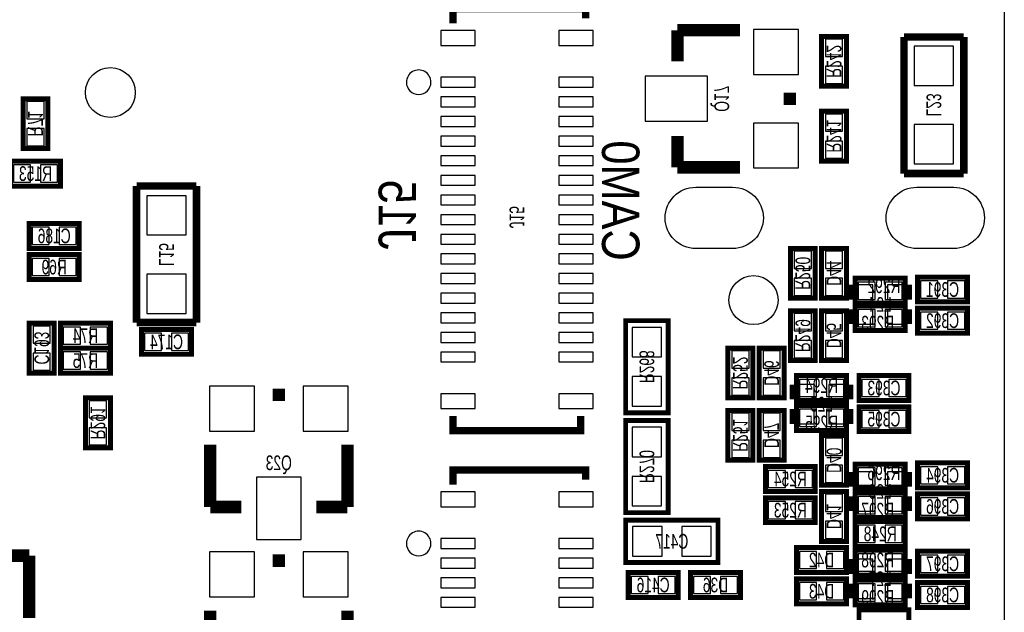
# Model space of a CAD drawing. Extents: x -5 to 90, y 0 to 99.3.
# Tile 7 of 8: x 65 to 85, y 23.3 to 35.4. Entities that reach past the tile are written whole.
import ezdxf
from ezdxf.enums import TextEntityAlignment as Align

# ---------------------------------------------------------------- set-up
doc = ezdxf.new("R2010")
doc.units = 0
for name, color, linetype in [('BG_OUTLINE', 12, 'CONTINUOUS'), ('BG_SILKSCREEN_BOTTOM', 150, 'CONTINUOUS'), ('PG_SILKSCREEN_BOTTOM', 150, 'CONTINUOUS'), ('PIN_BOTTOM', 202, 'CONTINUOUS'), ('RD_SILKSCREEN_BOTTOM', 150, 'CONTINUOUS')]:
    doc.layers.add(name, color=color, linetype=linetype)

msp = doc.modelspace()

# ---------------------------------------------------------------- linework, layer by layer
at = {"layer": 'BG_OUTLINE'}
msp.add_lwpolyline([(83.49996, 55.999888, -0.414214), (85.000084, 54.500018), (85.000084, 1.500124, -0.414249), (83.49996, 0), (1.500124, 0, -0.41426), (0, 1.500124), (0, 54.500018, -0.414229), (1.500124, 55.999888), (15.999968, 55.999888, -0.414239), (16.999966, 54.99989), (16.999966, 52.500022, 0.414244), (18.50009, 50.999898, 0.414203), (19.99996, 52.500022), (19.99996, 54.99989, -0.414224), (20.999958, 55.999888)], format="xyb", close=True, dxfattribs=at)
at = {"layer": 'PG_SILKSCREEN_BOTTOM'}
for points, const_width in [([(76.478486, 35.419106), (76.478486, 35.619106), (73.778491, 35.619106), (73.778491, 35.319106)], 0.150012), ([(78.3463, 34.544), (78.3463, 35.179)], 0.254), ([(78.3463, 35.179), (79.6163, 35.179)], 0.254), ([(81.788, 35.052), (81.788, 34.036), (81.28, 34.036), (81.28, 35.052), (81.788, 35.052)], 0.1016), ([(82.9564, 35.0393), (82.9564, 32.258)], 0.1524), ([(84.1756, 35.0393), (82.9564, 35.0393)], 0.1524), ([(84.1756, 32.258), (84.1756, 35.0393)], 0.1524), ([(80.6323, 33.909), (80.6323, 33.655)], 0.254), ([(65.532, 33.782), (65.532, 32.766), (65.024, 32.766), (65.024, 33.782), (65.532, 33.782)], 0.1016), ([(81.28, 32.512), (81.28, 33.528), (81.788, 33.528), (81.788, 32.512), (81.28, 32.512)], 0.1016), ([(78.3463, 33.02), (78.3463, 32.385)], 0.254), ([(65.786, 32.004), (64.77, 32.004), (64.77, 32.512), (65.786, 32.512), (65.786, 32.004)], 0.1016), ([(78.3463, 32.385), (79.6163, 32.385)], 0.254), ([(82.9564, 32.258), (84.1756, 32.258)], 0.1524), ([(68.5546, 32.004), (67.3354, 32.004)], 0.1524), ([(67.3354, 32.004), (67.3354, 29.2227)], 0.1524), ([(68.5546, 29.2227), (68.5546, 32.004)], 0.1524), ([(65.151, 31.242), (66.167, 31.242), (66.167, 30.734), (65.151, 30.734), (65.151, 31.242)], 0.1016), ([(80.645, 29.718), (80.645, 30.734), (81.153, 30.734), (81.153, 29.718), (80.645, 29.718)], 0.1016), ([(81.788, 30.734), (81.788, 29.718), (81.28, 29.718), (81.28, 30.734), (81.788, 30.734)], 0.1016), ([(65.151, 30.607), (66.167, 30.607), (66.167, 30.099), (65.151, 30.099), (65.151, 30.607)], 0.1016), ([(82.9818, 29.6164), (81.9658, 29.6164), (81.9658, 30.1244), (82.9818, 30.1244), (82.9818, 29.6164)], 0.1016), ([(84.2518, 29.6418), (83.2358, 29.6418), (83.2358, 30.1498), (84.2518, 30.1498), (84.2518, 29.6418)], 0.1016), ([(81.873801, 29.990999), (81.873801, 29.691)], 0.1), ([(83.073799, 29.691), (83.073799, 29.990999)], 0.1), ([(81.153, 29.464), (81.153, 28.448), (80.645, 28.448), (80.645, 29.464), (81.153, 29.464)], 0.1016), ([(81.28, 28.448), (81.28, 29.464), (81.788, 29.464), (81.788, 28.448), (81.28, 28.448)], 0.1016), ([(81.873801, 29.491), (81.873801, 29.191001)], 0.1), ([(82.9818, 29.0576), (81.9658, 29.0576), (81.9658, 29.5656), (82.9818, 29.5656), (82.9818, 29.0576)], 0.1016), ([(83.073799, 29.491), (83.073799, 29.191001)], 0.1), ([(84.2518, 29.0068), (83.2358, 29.0068), (83.2358, 29.5148), (84.2518, 29.5148), (84.2518, 29.0068)], 0.1016), ([(67.3354, 29.2227), (68.5546, 29.2227)], 0.1524), ([(78.1558, 27.3812), (78.1558, 29.2608), (77.2922, 29.2608), (77.2922, 27.3812), (78.1558, 27.3812)], 0.1016), ([(65.151, 28.194), (65.151, 29.21), (65.659, 29.21), (65.659, 28.194), (65.151, 28.194)], 0.1016), ([(65.786, 29.21), (66.802, 29.21), (66.802, 28.702), (65.786, 28.702), (65.786, 29.21)], 0.1016), ([(67.437, 29.083), (68.453, 29.083), (68.453, 28.575), (67.437, 28.575), (67.437, 29.083)], 0.1016), ([(65.786, 28.702), (66.802, 28.702), (66.802, 28.194), (65.786, 28.194), (65.786, 28.702)], 0.1016), ([(79.375, 27.686), (79.375, 28.702), (79.883, 28.702), (79.883, 27.686), (79.375, 27.686)], 0.1016), ([(80.518, 28.702), (80.518, 27.686), (80.01, 27.686), (80.01, 28.702), (80.518, 28.702)], 0.1016), ([(81.788, 27.6352), (80.772, 27.6352), (80.772, 28.1432), (81.788, 28.1432), (81.788, 27.6352)], 0.1016), ([(83.058, 27.6352), (82.042, 27.6352), (82.042, 28.1432), (83.058, 28.1432), (83.058, 27.6352)], 0.1016), ([(70.104, 27.7495), (70.358, 27.7495)], 0.254), ([(80.680001, 27.958999), (80.680001, 27.659)], 0.1), ([(81.879999, 27.659), (81.879999, 27.958999)], 0.1), ([(66.294, 26.67), (66.294, 27.686), (66.802, 27.686), (66.802, 26.67), (66.294, 26.67)], 0.1016), ([(79.883, 27.432), (79.883, 26.416), (79.375, 26.416), (79.375, 27.432), (79.883, 27.432)], 0.1016), ([(80.01, 26.416), (80.01, 27.432), (80.518, 27.432), (80.518, 26.416), (80.01, 26.416)], 0.1016), ([(80.680001, 27.459), (80.680001, 27.159001)], 0.1), ([(81.788, 27.0256), (80.772, 27.0256), (80.772, 27.5336), (81.788, 27.5336), (81.788, 27.0256)], 0.1016), ([(81.879999, 27.459), (81.879999, 27.159001)], 0.1), ([(83.058, 27.0002), (82.042, 27.0002), (82.042, 27.5082), (83.058, 27.5082), (83.058, 27.0002)], 0.1016), ([(76.378486, 27.319122), (76.378486, 27.019123), (73.778491, 27.019123), (73.778491, 27.319122)], 0.150012), ([(77.2922, 27.2288), (77.2922, 25.3492), (78.1558, 25.3492), (78.1558, 27.2288), (77.2922, 27.2288)], 0.1016), ([(68.834, 25.4635), (68.834, 26.7335)], 0.254), ([(71.628, 25.4635), (71.628, 26.7335)], 0.254), ([(81.788, 26.924), (81.788, 25.908), (81.28, 25.908), (81.28, 26.924), (81.788, 26.924)], 0.1016), ([(76.478486, 26.021106), (76.478486, 26.221106), (73.778491, 26.221106), (73.778491, 25.921106)], 0.150012), ([(81.153, 25.781), (80.137, 25.781), (80.137, 26.289), (81.153, 26.289), (81.153, 25.781)], 0.1016), ([(82.9818, 25.8318), (81.9658, 25.8318), (81.9658, 26.3398), (82.9818, 26.3398), (82.9818, 25.8318)], 0.1016), ([(84.2518, 25.8572), (83.2358, 25.8572), (83.2358, 26.3652), (84.2518, 26.3652), (84.2518, 25.8572)], 0.1016), ([(81.873801, 26.180999), (81.873801, 25.881)], 0.1), ([(83.073799, 25.881), (83.073799, 26.180999)], 0.1), ([(81.153, 25.146), (80.137, 25.146), (80.137, 25.654), (81.153, 25.654), (81.153, 25.146)], 0.1016), ([(81.28, 24.765), (81.28, 25.781), (81.788, 25.781), (81.788, 24.765), (81.28, 24.765)], 0.1016), ([(81.873801, 25.681), (81.873801, 25.381001)], 0.1), ([(82.9818, 25.2476), (81.9658, 25.2476), (81.9658, 25.7556), (82.9818, 25.7556), (82.9818, 25.2476)], 0.1016), ([(83.073799, 25.681), (83.073799, 25.381001)], 0.1), ([(84.2518, 25.2222), (83.2358, 25.2222), (83.2358, 25.7302), (84.2518, 25.7302), (84.2518, 25.2222)], 0.1016), ([(69.469, 25.4635), (68.834, 25.4635)], 0.254), ([(70.993, 25.4635), (71.628, 25.4635)], 0.254), ([(77.2922, 24.3332), (79.1718, 24.3332), (79.1718, 25.1968), (77.2922, 25.1968), (77.2922, 24.3332)], 0.1016), ([(81.9658, 25.1714), (82.9818, 25.1714), (82.9818, 24.6634), (81.9658, 24.6634), (81.9658, 25.1714)], 0.1016), ([(80.772, 24.638), (81.788, 24.638), (81.788, 24.13), (80.772, 24.13), (80.772, 24.638)], 0.1016), ([(64.516, 24.4729), (65.151, 24.4729)], 0.254), ([(65.151, 24.4729), (65.151, 23.2029)], 0.254), ([(70.104, 24.3713), (70.358, 24.3713)], 0.254), ([(82.9818, 24.0792), (81.9658, 24.0792), (81.9658, 24.5872), (82.9818, 24.5872), (82.9818, 24.0792)], 0.1016), ([(84.2518, 24.0538), (83.2358, 24.0538), (83.2358, 24.5618), (84.2518, 24.5618), (84.2518, 24.0538)], 0.1016), ([(81.873801, 24.402999), (81.873801, 24.103)], 0.1), ([(83.073799, 24.103), (83.073799, 24.402999)], 0.1), ([(77.343, 24.13), (78.359, 24.13), (78.359, 23.622), (77.343, 23.622), (77.343, 24.13)], 0.1016), ([(79.629, 23.622), (78.613, 23.622), (78.613, 24.13), (79.629, 24.13), (79.629, 23.622)], 0.1016), ([(80.772, 24.003), (81.788, 24.003), (81.788, 23.495), (80.772, 23.495), (80.772, 24.003)], 0.1016), ([(81.873801, 23.903), (81.873801, 23.603001)], 0.1), ([(82.9818, 23.4696), (81.9658, 23.4696), (81.9658, 23.9776), (82.9818, 23.9776), (82.9818, 23.4696)], 0.1016), ([(83.073799, 23.903), (83.073799, 23.603001)], 0.1), ([(84.2518, 23.4188), (83.2358, 23.4188), (83.2358, 23.9268), (84.2518, 23.9268), (84.2518, 23.4188)], 0.1016), ([(68.834, 22.0853), (68.834, 23.3553)], 0.254), ([(71.628, 22.0853), (71.628, 23.3553)], 0.254), ([(82.042, 23.368), (83.058, 23.368), (83.058, 22.86), (82.042, 22.86), (82.042, 23.368)], 0.1016)]:
    msp.add_lwpolyline(points, dxfattribs=dict(at, const_width=const_width))
for points in [[(73.328505, 34.119109, 1), (72.828472, 34.11912, 1)], [(73.328505, 24.721109, 1), (72.828472, 24.72112, 1)]]:
    msp.add_lwpolyline(points, format="xyb", close=True, dxfattribs=at)
at = {"layer": 'PIN_BOTTOM'}
for points in [[(73.528492, 34.869107), (74.22849, 34.869107), (74.22849, 35.169107), (73.528492, 35.169107)], [(75.928487, 34.869107), (76.628485, 34.869107), (76.628485, 35.169107), (75.928487, 35.169107)], [(80.8101, 35.1917), (79.8957, 35.1917), (79.8957, 34.2773), (80.8101, 34.2773)], [(81.709006, 34.994088), (81.358994, 34.994088), (81.358994, 34.644076), (81.709006, 34.644076)], [(83.96605, 34.85515), (83.16595, 34.85515), (83.16595, 34.05505), (83.96605, 34.05505)], [(81.709006, 34.443924), (81.358994, 34.443924), (81.358994, 34.093912), (81.709006, 34.093912)], [(73.528492, 34.019109), (74.22849, 34.019109), (74.22849, 34.219109), (73.528492, 34.219109)], [(75.928487, 34.019109), (76.628485, 34.019109), (76.628485, 34.219109), (75.928487, 34.219109)], [(78.9559, 34.2392), (77.6859, 34.2392), (77.6859, 33.3248), (78.9559, 33.3248)], [(65.453006, 33.724088), (65.102994, 33.724088), (65.102994, 33.374076), (65.453006, 33.374076)], [(73.528492, 33.61911), (74.22849, 33.61911), (74.22849, 33.819109), (73.528492, 33.819109)], [(75.928487, 33.61911), (76.628485, 33.61911), (76.628485, 33.819109), (75.928487, 33.819109)], [(73.528492, 33.219111), (74.22849, 33.219111), (74.22849, 33.41911), (73.528492, 33.41911)], [(75.928487, 33.219111), (76.628485, 33.219111), (76.628485, 33.41911), (75.928487, 33.41911)], [(80.8101, 33.2867), (79.8957, 33.2867), (79.8957, 32.3723), (80.8101, 32.3723)], [(81.358994, 33.120076), (81.709006, 33.120076), (81.709006, 33.470088), (81.358994, 33.470088)], [(65.453006, 33.173924), (65.102994, 33.173924), (65.102994, 32.823912), (65.453006, 32.823912)], [(83.96605, 33.25495), (83.16595, 33.25495), (83.16595, 32.45485), (83.96605, 32.45485)], [(73.528492, 32.819111), (74.22849, 32.819111), (74.22849, 33.019111), (73.528492, 33.019111)], [(75.928487, 32.819111), (76.628485, 32.819111), (76.628485, 33.019111), (75.928487, 33.019111)], [(81.358994, 32.569912), (81.709006, 32.569912), (81.709006, 32.919924), (81.358994, 32.919924)], [(73.528492, 32.419112), (74.22849, 32.419112), (74.22849, 32.619112), (73.528492, 32.619112)], [(75.928487, 32.419112), (76.628485, 32.419112), (76.628485, 32.619112), (75.928487, 32.619112)], [(65.177924, 32.082994), (65.177924, 32.433006), (64.827912, 32.433006), (64.827912, 32.082994)], [(65.728088, 32.082994), (65.728088, 32.433006), (65.378076, 32.433006), (65.378076, 32.082994)], [(73.528492, 32.019113), (74.22849, 32.019113), (74.22849, 32.219113), (73.528492, 32.219113)], [(75.928487, 32.019113), (76.628485, 32.019113), (76.628485, 32.219113), (75.928487, 32.219113)], [(67.54495, 31.00705), (68.34505, 31.00705), (68.34505, 31.80715), (67.54495, 31.80715)], [(73.528492, 31.619114), (74.22849, 31.619114), (74.22849, 31.819113), (73.528492, 31.819113)], [(75.928487, 31.619114), (76.628485, 31.619114), (76.628485, 31.819113), (75.928487, 31.819113)], [(73.528492, 31.219115), (74.22849, 31.219115), (74.22849, 31.419114), (73.528492, 31.419114)], [(75.928487, 31.219115), (76.628485, 31.219115), (76.628485, 31.419114), (75.928487, 31.419114)], [(65.208912, 31.163006), (65.208912, 30.812994), (65.558924, 30.812994), (65.558924, 31.163006)], [(65.759076, 31.163006), (65.759076, 30.812994), (66.109088, 30.812994), (66.109088, 31.163006)], [(73.528492, 30.819115), (74.22849, 30.819115), (74.22849, 31.019115), (73.528492, 31.019115)], [(75.928487, 30.819115), (76.628485, 30.819115), (76.628485, 31.019115), (75.928487, 31.019115)], [(80.723994, 30.326076), (81.074006, 30.326076), (81.074006, 30.676088), (80.723994, 30.676088)], [(81.709006, 30.676088), (81.358994, 30.676088), (81.358994, 30.326076), (81.709006, 30.326076)], [(65.208912, 30.528006), (65.208912, 30.177994), (65.558924, 30.177994), (65.558924, 30.528006)], [(65.759076, 30.528006), (65.759076, 30.177994), (66.109088, 30.177994), (66.109088, 30.528006)], [(73.528492, 30.419116), (74.22849, 30.419116), (74.22849, 30.619116), (73.528492, 30.619116)], [(75.928487, 30.419116), (76.628485, 30.419116), (76.628485, 30.619116), (75.928487, 30.619116)], [(67.54495, 29.40685), (68.34505, 29.40685), (68.34505, 30.20695), (67.54495, 30.20695)], [(73.528492, 30.019117), (74.22849, 30.019117), (74.22849, 30.219117), (73.528492, 30.219117)], [(75.928487, 30.019117), (76.628485, 30.019117), (76.628485, 30.219117), (75.928487, 30.219117)], [(80.723994, 29.775912), (81.074006, 29.775912), (81.074006, 30.125924), (80.723994, 30.125924)], [(81.709006, 30.125924), (81.358994, 30.125924), (81.358994, 29.775912), (81.709006, 29.775912)], [(83.643724, 29.720794), (83.643724, 30.070806), (83.293712, 30.070806), (83.293712, 29.720794)], [(84.193888, 29.720794), (84.193888, 30.070806), (83.843876, 30.070806), (83.843876, 29.720794)], [(82.373724, 29.695394), (82.373724, 30.045406), (82.023712, 30.045406), (82.023712, 29.695394)], [(82.323813, 29.691), (82.323813, 29.990999), (82.023814, 29.990999), (82.023814, 29.691)], [(82.923888, 29.695394), (82.923888, 30.045406), (82.573876, 30.045406), (82.573876, 29.695394)], [(82.923812, 29.691), (82.923812, 29.990999), (82.623812, 29.990999), (82.623812, 29.691)], [(73.528492, 29.619118), (74.22849, 29.619118), (74.22849, 29.819117), (73.528492, 29.819117)], [(75.928487, 29.619118), (76.628485, 29.619118), (76.628485, 29.819117), (75.928487, 29.819117)], [(82.373724, 29.136594), (82.373724, 29.486606), (82.023712, 29.486606), (82.023712, 29.136594)], [(82.323813, 29.190975), (82.323813, 29.490975), (82.023814, 29.490975), (82.023814, 29.190975)], [(82.923888, 29.136594), (82.923888, 29.486606), (82.573876, 29.486606), (82.573876, 29.136594)], [(82.923812, 29.190975), (82.923812, 29.490975), (82.623812, 29.490975), (82.623812, 29.190975)], [(73.528492, 29.219119), (74.22849, 29.219119), (74.22849, 29.419118), (73.528492, 29.419118)], [(75.928487, 29.219119), (76.628485, 29.219119), (76.628485, 29.419118), (75.928487, 29.419118)], [(81.074006, 29.406088), (80.723994, 29.406088), (80.723994, 29.056076), (81.074006, 29.056076)], [(81.358994, 29.056076), (81.709006, 29.056076), (81.709006, 29.406088), (81.358994, 29.406088)], [(83.643724, 29.085794), (83.643724, 29.435806), (83.293712, 29.435806), (83.293712, 29.085794)], [(84.193888, 29.085794), (84.193888, 29.435806), (83.843876, 29.435806), (83.843876, 29.085794)], [(65.229994, 28.802076), (65.580006, 28.802076), (65.580006, 29.152088), (65.229994, 29.152088)], [(65.843912, 29.131006), (65.843912, 28.780994), (66.193924, 28.780994), (66.193924, 29.131006)], [(66.394076, 29.131006), (66.394076, 28.780994), (66.744088, 28.780994), (66.744088, 29.131006)], [(77.424305, 28.521177), (78.023695, 28.521177), (78.023695, 29.120567), (77.424305, 29.120567)], [(67.494912, 29.004006), (67.494912, 28.653994), (67.844924, 28.653994), (67.844924, 29.004006)], [(68.045076, 29.004006), (68.045076, 28.653994), (68.395088, 28.653994), (68.395088, 29.004006)], [(73.528492, 28.819119), (74.22849, 28.819119), (74.22849, 29.019119), (73.528492, 29.019119)], [(75.928487, 28.819119), (76.628485, 28.819119), (76.628485, 29.019119), (75.928487, 29.019119)], [(81.074006, 28.855924), (80.723994, 28.855924), (80.723994, 28.505912), (81.074006, 28.505912)], [(81.358994, 28.505912), (81.709006, 28.505912), (81.709006, 28.855924), (81.358994, 28.855924)], [(65.229994, 28.251912), (65.580006, 28.251912), (65.580006, 28.601924), (65.229994, 28.601924)], [(65.843912, 28.623006), (65.843912, 28.272994), (66.193924, 28.272994), (66.193924, 28.623006)], [(66.394076, 28.623006), (66.394076, 28.272994), (66.744088, 28.272994), (66.744088, 28.623006)], [(73.528492, 28.41912), (74.22849, 28.41912), (74.22849, 28.61912), (73.528492, 28.61912)], [(75.928487, 28.41912), (76.628485, 28.41912), (76.628485, 28.61912), (75.928487, 28.61912)], [(79.453994, 28.294076), (79.804006, 28.294076), (79.804006, 28.644088), (79.453994, 28.644088)], [(80.439006, 28.644088), (80.088994, 28.644088), (80.088994, 28.294076), (80.439006, 28.294076)], [(77.424305, 27.521433), (78.023695, 27.521433), (78.023695, 28.120823), (77.424305, 28.120823)], [(79.453994, 27.743912), (79.804006, 27.743912), (79.804006, 28.093924), (79.453994, 28.093924)], [(80.439006, 28.093924), (80.088994, 28.093924), (80.088994, 27.743912), (80.439006, 27.743912)], [(81.179924, 27.714194), (81.179924, 28.064206), (80.829912, 28.064206), (80.829912, 27.714194)], [(81.730088, 27.714194), (81.730088, 28.064206), (81.380076, 28.064206), (81.380076, 27.714194)], [(82.449924, 27.714194), (82.449924, 28.064206), (82.099912, 28.064206), (82.099912, 27.714194)], [(83.000088, 27.714194), (83.000088, 28.064206), (82.650076, 28.064206), (82.650076, 27.714194)], [(68.8213, 27.9273), (68.8213, 27.0129), (69.7357, 27.0129), (69.7357, 27.9273)], [(70.7263, 27.9273), (70.7263, 27.0129), (71.6407, 27.0129), (71.6407, 27.9273)], [(81.130013, 27.659), (81.130013, 27.958999), (80.830014, 27.958999), (80.830014, 27.659)], [(81.730012, 27.659), (81.730012, 27.958999), (81.430012, 27.958999), (81.430012, 27.659)], [(73.528492, 27.469122), (74.22849, 27.469122), (74.22849, 27.769122), (73.528492, 27.769122)], [(75.928487, 27.469122), (76.628485, 27.469122), (76.628485, 27.769122), (75.928487, 27.769122)], [(66.372994, 27.278076), (66.723006, 27.278076), (66.723006, 27.628088), (66.372994, 27.628088)], [(79.804006, 27.374088), (79.453994, 27.374088), (79.453994, 27.024076), (79.804006, 27.024076)], [(80.088994, 27.024076), (80.439006, 27.024076), (80.439006, 27.374088), (80.088994, 27.374088)], [(81.179924, 27.104594), (81.179924, 27.454606), (80.829912, 27.454606), (80.829912, 27.104594)], [(81.130013, 27.158975), (81.130013, 27.458975), (80.830014, 27.458975), (80.830014, 27.158975)], [(81.730088, 27.104594), (81.730088, 27.454606), (81.380076, 27.454606), (81.380076, 27.104594)], [(81.730012, 27.158975), (81.730012, 27.458975), (81.430012, 27.458975), (81.430012, 27.158975)], [(82.449924, 27.079194), (82.449924, 27.429206), (82.099912, 27.429206), (82.099912, 27.079194)], [(83.000088, 27.079194), (83.000088, 27.429206), (82.650076, 27.429206), (82.650076, 27.079194)], [(66.372994, 26.727912), (66.723006, 26.727912), (66.723006, 27.077924), (66.372994, 27.077924)], [(78.023695, 27.088567), (77.424305, 27.088567), (77.424305, 26.489177), (78.023695, 26.489177)], [(81.709006, 26.866088), (81.358994, 26.866088), (81.358994, 26.516076), (81.709006, 26.516076)], [(79.804006, 26.823924), (79.453994, 26.823924), (79.453994, 26.473912), (79.804006, 26.473912)], [(80.088994, 26.473912), (80.439006, 26.473912), (80.439006, 26.823924), (80.088994, 26.823924)], [(81.709006, 26.315924), (81.358994, 26.315924), (81.358994, 25.965912), (81.709006, 25.965912)], [(82.373724, 25.910794), (82.373724, 26.260806), (82.023712, 26.260806), (82.023712, 25.910794)], [(82.923888, 25.910794), (82.923888, 26.260806), (82.573876, 26.260806), (82.573876, 25.910794)], [(83.643724, 25.936194), (83.643724, 26.286206), (83.293712, 26.286206), (83.293712, 25.936194)], [(84.193888, 25.936194), (84.193888, 26.286206), (83.843876, 26.286206), (83.843876, 25.936194)], [(69.7738, 26.0731), (69.7738, 24.8031), (70.6882, 24.8031), (70.6882, 26.0731)], [(78.023695, 26.088823), (77.424305, 26.088823), (77.424305, 25.489433), (78.023695, 25.489433)], [(80.544924, 25.859994), (80.544924, 26.210006), (80.194912, 26.210006), (80.194912, 25.859994)], [(81.095088, 25.859994), (81.095088, 26.210006), (80.745076, 26.210006), (80.745076, 25.859994)], [(82.323813, 25.881), (82.323813, 26.180999), (82.023814, 26.180999), (82.023814, 25.881)], [(82.923812, 25.881), (82.923812, 26.180999), (82.623812, 26.180999), (82.623812, 25.881)], [(73.528492, 25.471107), (74.22849, 25.471107), (74.22849, 25.771107), (73.528492, 25.771107)], [(75.928487, 25.471107), (76.628485, 25.471107), (76.628485, 25.771107), (75.928487, 25.771107)], [(81.358994, 25.373076), (81.709006, 25.373076), (81.709006, 25.723088), (81.358994, 25.723088)], [(82.373724, 25.326594), (82.373724, 25.676606), (82.023712, 25.676606), (82.023712, 25.326594)], [(82.323813, 25.380975), (82.323813, 25.680975), (82.023814, 25.680975), (82.023814, 25.380975)], [(82.923888, 25.326594), (82.923888, 25.676606), (82.573876, 25.676606), (82.573876, 25.326594)], [(82.923812, 25.380975), (82.923812, 25.680975), (82.623812, 25.680975), (82.623812, 25.380975)], [(80.544924, 25.224994), (80.544924, 25.575006), (80.194912, 25.575006), (80.194912, 25.224994)], [(81.095088, 25.224994), (81.095088, 25.575006), (80.745076, 25.575006), (80.745076, 25.224994)], [(83.643724, 25.301194), (83.643724, 25.651206), (83.293712, 25.651206), (83.293712, 25.301194)], [(84.193888, 25.301194), (84.193888, 25.651206), (83.843876, 25.651206), (83.843876, 25.301194)], [(77.432433, 25.064695), (77.432433, 24.465305), (78.031823, 24.465305), (78.031823, 25.064695)], [(78.432177, 25.064695), (78.432177, 24.465305), (79.031567, 24.465305), (79.031567, 25.064695)], [(81.358994, 24.822912), (81.709006, 24.822912), (81.709006, 25.172924), (81.358994, 25.172924)], [(82.023712, 25.092406), (82.023712, 24.742394), (82.373724, 24.742394), (82.373724, 25.092406)], [(82.573876, 25.092406), (82.573876, 24.742394), (82.923888, 24.742394), (82.923888, 25.092406)], [(73.528492, 24.621109), (74.22849, 24.621109), (74.22849, 24.821109), (73.528492, 24.821109)], [(75.928487, 24.621109), (76.628485, 24.621109), (76.628485, 24.821109), (75.928487, 24.821109)], [(68.8213, 24.5491), (68.8213, 23.6347), (69.7357, 23.6347), (69.7357, 24.5491)], [(70.7263, 24.5491), (70.7263, 23.6347), (71.6407, 23.6347), (71.6407, 24.5491)], [(80.829912, 24.559006), (80.829912, 24.208994), (81.179924, 24.208994), (81.179924, 24.559006)], [(81.380076, 24.559006), (81.380076, 24.208994), (81.730088, 24.208994), (81.730088, 24.559006)], [(82.373724, 24.158194), (82.373724, 24.508206), (82.023712, 24.508206), (82.023712, 24.158194)], [(82.923888, 24.158194), (82.923888, 24.508206), (82.573876, 24.508206), (82.573876, 24.158194)], [(83.643724, 24.132794), (83.643724, 24.482806), (83.293712, 24.482806), (83.293712, 24.132794)], [(84.193888, 24.132794), (84.193888, 24.482806), (83.843876, 24.482806), (83.843876, 24.132794)], [(73.528492, 24.22111), (74.22849, 24.22111), (74.22849, 24.421109), (73.528492, 24.421109)], [(75.928487, 24.22111), (76.628485, 24.22111), (76.628485, 24.421109), (75.928487, 24.421109)], [(82.323813, 24.103), (82.323813, 24.402999), (82.023814, 24.402999), (82.023814, 24.103)], [(82.923812, 24.103), (82.923812, 24.402999), (82.623812, 24.402999), (82.623812, 24.103)], [(73.528492, 23.821111), (74.22849, 23.821111), (74.22849, 24.02111), (73.528492, 24.02111)], [(75.928487, 23.821111), (76.628485, 23.821111), (76.628485, 24.02111), (75.928487, 24.02111)], [(77.400912, 24.051006), (77.400912, 23.700994), (77.750924, 23.700994), (77.750924, 24.051006)], [(77.951076, 24.051006), (77.951076, 23.700994), (78.301088, 23.700994), (78.301088, 24.051006)], [(79.020924, 23.700994), (79.020924, 24.051006), (78.670912, 24.051006), (78.670912, 23.700994)], [(79.571088, 23.700994), (79.571088, 24.051006), (79.221076, 24.051006), (79.221076, 23.700994)], [(80.829912, 23.924006), (80.829912, 23.573994), (81.179924, 23.573994), (81.179924, 23.924006)], [(81.380076, 23.924006), (81.380076, 23.573994), (81.730088, 23.573994), (81.730088, 23.924006)], [(82.373724, 23.548594), (82.373724, 23.898606), (82.023712, 23.898606), (82.023712, 23.548594)], [(82.323813, 23.602975), (82.323813, 23.902975), (82.023814, 23.902975), (82.023814, 23.602975)], [(82.923888, 23.548594), (82.923888, 23.898606), (82.573876, 23.898606), (82.573876, 23.548594)], [(82.923812, 23.602975), (82.923812, 23.902975), (82.623812, 23.902975), (82.623812, 23.602975)], [(83.643724, 23.497794), (83.643724, 23.847806), (83.293712, 23.847806), (83.293712, 23.497794)], [(84.193888, 23.497794), (84.193888, 23.847806), (83.843876, 23.847806), (83.843876, 23.497794)], [(73.528492, 23.421111), (74.22849, 23.421111), (74.22849, 23.621111), (73.528492, 23.621111)], [(75.928487, 23.421111), (76.628485, 23.421111), (76.628485, 23.621111), (75.928487, 23.621111)]]:
    msp.add_lwpolyline(points, close=True, dxfattribs=at)
for points in [[(78.719998, 31.98001), (79.469983, 31.98001, -1), (79.469983, 30.729999), (78.719998, 30.729999, -1)], [(83.219988, 31.98001), (83.969974, 31.98001, -1), (83.969974, 30.729999), (83.219988, 30.729999, -1)]]:
    msp.add_lwpolyline(points, format="xyb", close=True, dxfattribs=at)
for centre, radius in [((66.802, 33.909), 0.508), ((79.894989, 29.680002), 0.499999)]:
    msp.add_circle(centre, radius, dxfattribs=at)

# ---------------------------------------------------------------- texts
at = {"layer": 'BG_SILKSCREEN_BOTTOM', "text_generation_flag": 2, "width": 0.866667}
for s, p in [('CAM0', (76.8096, 30.48)), ('J15', (72.263, 30.7086))]:
    msp.add_text(s, height=0.762, rotation=270, dxfattribs=at).set_placement(p)
at = {"layer": 'RD_SILKSCREEN_BOTTOM', "text_generation_flag": 2, "width": 0.699348}
for s, p in [('R242', (81.384013, 34.544356)), ('Q17', (79.098013, 33.782356)), ('L23', (83.416013, 33.655356)), ('R71', (65.128013, 33.274356)), ('R241', (81.384013, 33.020356)), ('J15', (74.928501, 31.369457)), ('L15', (67.795013, 30.607356)), ('R250', (80.749013, 30.226356)), ('D44', (81.384013, 30.226356)), ('R249', (80.749013, 28.956356)), ('D45', (81.384013, 28.956356)), ('C193', (65.255013, 28.702356)), ('R268', (77.574013, 28.321356)), ('R252', (79.479013, 28.194356)), ('D46', (80.114013, 28.194356)), ('R291', (66.398013, 27.178356)), ('R251', (79.479013, 26.924356)), ('D47', (80.114013, 26.924356)), ('D40', (81.384013, 26.416356)), ('R270', (77.574013, 26.289356)), ('D41', (81.384013, 25.273356))]:
    msp.add_text(s, height=0.299999, rotation=270, dxfattribs=at).set_placement(p, align=Align.CENTER)
for s, p in [('R153', (65.278, 32.107988)), ('C186', (65.659, 30.837988)), ('R69', (65.659, 30.202988)), ('R292', (82.55, 29.822013)), ('C391', (83.7438, 29.745788)), ('L24', (82.4738, 29.440988)), ('R293', (82.423, 29.060013)), ('C392', (83.7438, 29.110788)), ('R74', (66.294, 28.805988)), ('C174', (67.945, 28.678988)), ('R75', (66.294, 28.297988)), ('R294', (81.28, 27.790013)), ('C393', (82.55, 27.739188)), ('L25', (81.28, 27.408988)), ('R295', (81.28, 27.028013)), ('C395', (82.55, 27.104188)), ('Q23', (70.231, 26.215188)), ('R296', (82.55, 26.012013)), ('C394', (83.7438, 25.961188)), ('R254', (80.645, 25.884988)), ('L26', (82.4738, 25.631013)), ('R253', (80.645, 25.250013)), ('R297', (82.423, 25.250013)), ('C396', (83.7438, 25.326213)), ('R248', (82.4738, 24.767413)), ('C417', (78.232, 24.615013)), ('D42', (81.28, 24.234013)), ('R298', (82.423, 24.234013)), ('C397', (83.7438, 24.157813)), ('L27', (82.4738, 23.853013)), ('C416', (77.851, 23.726013)), ('D36', (79.121, 23.726013)), ('D43', (81.28, 23.599013)), ('R299', (82.423, 23.472013)), ('C398', (83.7438, 23.522813))]:
    msp.add_text(s, height=0.299999, dxfattribs=at).set_placement(p, align=Align.CENTER)

doc.saveas('drawing.dxf')
